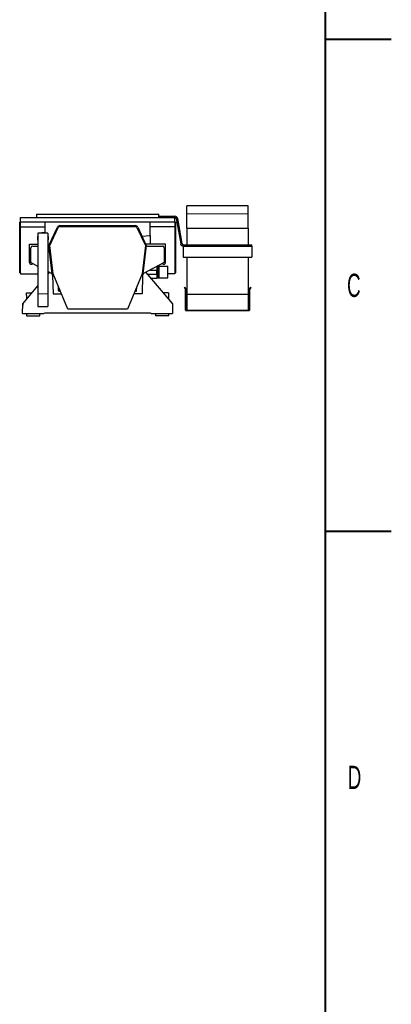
# Model space of a CAD drawing. Header units: millimetres. Extents: x 0 to 841, y 0 to 594.
# Tile 18 of 19: x 785 to 841, y 300 to 448. Entities that reach past the tile are written whole.
import ezdxf

# ---------------------------------------------------------------- set-up
doc = ezdxf.new("R2010")
doc.units = ezdxf.units.MM
doc.styles.add('SLDTEXTSTYLE0', font='TXT', dxfattribs={"width": 0.605})

msp = doc.modelspace()

# ---------------------------------------------------------------- linework, layer by layer
at = {"color": 7, "linetype": 'Continuous', "lineweight": 40}
for p, q in [((831, 584), (831, 10)), ((831, 445.5), (841, 445.5)), ((831, 371.25), (841, 371.25))]:
    msp.add_line(p, q, dxfattribs=at)
at = {"color": 7, "linetype": 'Continuous', "lineweight": 30}
for p, q in [((819.41, 420.37), (810.14, 420.37)), ((810.14, 419.14), (810.14, 420.37)), ((810.14, 416.97), (810.14, 419.14)), ((819.41, 419.14), (819.41, 420.37)), ((819.41, 416.97), (819.41, 419.14)), ((784.9, 410.25), (784.9, 417.9)), ((784.9, 417.9), (785, 417.9)), ((785, 418.58), (808.33, 418.58)), ((785, 417.92), (785, 418.58)), ((785, 417.92), (808.33, 417.92)), ((785, 417.92), (785, 417.9)), ((785, 410.25), (785, 417.9)), ((787.43, 419.08), (787.43, 418.58)), ((787.43, 419.08), (805.9, 419.08)), ((788.73, 417.18), (788.73, 417.92)), ((804.6, 417.18), (804.6, 417.92)), ((805.9, 418.58), (805.9, 419.08)), ((805.9, 418.78), (808.33, 418.78)), ((808.33, 417.92), (808.33, 418.58)), ((808.33, 417.92), (808.33, 417.9)), ((808.43, 417.9), (808.33, 417.9)), ((808.33, 417.9), (808.33, 410.25)), ((808.43, 417.9), (808.43, 410.25)), ((808.53, 418.42), (809.2, 414.61)), ((808.72, 418.45), (809.39, 414.65)), ((785, 417.18), (788.73, 417.18)), ((789.16, 416.22), (787.66, 416.22)), ((787.66, 416.22), (787.66, 407.05)), ((788.73, 416.24), (788.73, 417.18)), ((789.16, 416.22), (789.16, 407.05)), ((789.32, 414.38), (790.6, 417.13)), ((789.46, 414.36), (790.73, 417.08)), ((790.97, 417.36), (802.36, 417.36)), ((790.97, 417.23), (802.36, 417.23)), ((802.6, 417.08), (803.87, 414.36)), ((802.72, 417.13), (804.01, 414.38)), ((808.33, 417.18), (804.6, 417.18)), ((804.6, 415.88), (804.6, 417.18)), ((810.14, 416.97), (819.41, 416.97)), ((810.14, 416.97), (810.14, 414.48)), ((819.41, 416.97), (819.41, 414.48)), ((803.36, 415.76), (804.6, 415.88)), ((804.6, 415.88), (804.6, 414.55)), ((786.4, 414.55), (787.66, 414.55)), ((786.4, 411.78), (786.4, 414.55)), ((786.6, 411.78), (786.6, 414.01)), ((786.86, 414.28), (787.66, 414.28)), ((789.16, 414.28), (789.33, 414.28)), ((789.81, 410.07), (789.32, 414.38)), ((789.94, 410.08), (789.46, 414.36)), ((803.87, 414.36), (803.38, 410.08)), ((804.01, 414.38), (803.51, 410.07)), ((804.6, 414.55), (803.93, 414.55)), ((804, 414.28), (806.46, 414.28)), ((806.93, 414.55), (804.6, 414.55)), ((806.73, 414.01), (806.73, 411.78)), ((806.93, 411.78), (806.93, 414.55)), ((809.59, 414.48), (819.92, 414.48)), ((809.59, 414.28), (819.92, 414.28)), ((809.59, 414.28), (809.59, 414.28)), ((809.59, 414.28), (809.59, 414.28)), ((809.59, 414.28), (809.59, 412.58)), ((819.92, 414.28), (819.92, 414.48)), ((819.92, 414.28), (819.92, 414.28)), ((819.92, 414.28), (819.92, 412.58)), ((787.66, 411.21), (786.6, 411.78)), ((806.73, 411.78), (803.51, 410.07)), ((809.59, 412.58), (819.92, 412.58)), ((810.14, 412.58), (810.14, 407.03)), ((819.41, 412.58), (819.41, 407.03)), ((784.9, 410.25), (785, 410.25)), ((785, 410.25), (785, 410.08)), ((789.81, 410.07), (789.16, 410.41)), ((789.16, 410.04), (789.38, 410.3)), ((803.95, 410.3), (807.95, 405.55)), ((805.6, 410.6), (804.51, 410.6)), ((805.6, 410.08), (805.6, 410.6)), ((805.63, 409.48), (805.63, 411.19)), ((805.65, 409.48), (805.65, 411.2)), ((805.67, 411.22), (805.8, 411.22)), ((805.8, 409.48), (805.8, 411.22)), ((805.8, 411.22), (805.96, 411.22)), ((805.96, 411.22), (807.26, 411.22)), ((807.26, 409.48), (807.26, 411.22)), ((808.43, 410.25), (808.33, 410.25)), ((808.33, 410.25), (808.33, 410.08)), ((785, 410.08), (787.66, 410.08)), ((789.76, 410.1), (789.82, 409.99)), ((789.81, 410.07), (789.94, 410.08)), ((789.87, 409.83), (789.94, 407.05)), ((792.16, 404.73), (789.94, 410.08)), ((803.38, 410.08), (801.16, 404.73)), ((803.38, 410.08), (803.51, 410.07)), ((803.46, 409.83), (803.39, 407.05)), ((803.57, 410.1), (803.5, 409.99)), ((804.18, 410.02), (804.25, 410.02)), ((804.25, 410.02), (804.25, 409.94)), ((804.25, 410.02), (805.6, 410.02)), ((804.69, 409.42), (805.6, 409.42)), ((805.63, 410.08), (805.6, 410.08)), ((805.6, 410.02), (805.6, 409.42)), ((805.63, 409.48), (805.65, 409.48)), ((805.65, 409.48), (805.8, 409.48)), ((805.8, 409.48), (805.96, 409.48)), ((805.96, 409.48), (807.26, 409.48)), ((808.33, 410.08), (807.26, 410.08)), ((785.37, 405.55), (787.66, 408.26)), ((785.94, 406.8), (785.94, 407.23)), ((785.94, 407.23), (786.79, 407.23)), ((790.77, 407.55), (790.76, 408.12)), ((791.04, 407.45), (790.87, 407.45)), ((802.29, 407.45), (802.45, 407.45)), ((802.55, 407.55), (802.57, 408.12)), ((807.38, 407.23), (806.53, 407.23)), ((807.38, 407.23), (807.38, 406.8)), ((809.83, 408.05), (809.77, 408.02)), ((809.94, 407.73), (809.77, 408.02)), ((810.01, 407.75), (809.83, 408.05)), ((809.94, 404.62), (809.94, 407.73)), ((810.01, 404.62), (810.01, 407.75)), ((819.72, 408.05), (819.54, 407.75)), ((819.54, 407.75), (819.54, 404.62)), ((819.77, 408.02), (819.61, 407.73)), ((819.61, 407.73), (819.61, 404.62)), ((819.77, 408.02), (819.72, 408.05)), ((785.6, 405.93), (785.6, 405.82)), ((785.6, 405.93), (785.7, 405.93)), ((785.93, 406.8), (785.93, 406.21)), ((785.94, 406.8), (785.93, 406.8)), ((787.66, 407.05), (787.66, 405.15)), ((789.16, 407.05), (789.16, 405.15)), ((789.94, 407.05), (791.2, 407.05)), ((803.39, 407.05), (802.13, 407.05)), ((807.38, 406.8), (807.4, 406.8)), ((807.4, 406.21), (807.4, 406.8)), ((807.73, 405.93), (807.63, 405.93)), ((807.73, 405.82), (807.73, 405.93)), ((810.14, 407.03), (810.14, 404.55)), ((810.14, 407.03), (819.41, 407.03)), ((819.41, 407.03), (819.41, 404.55)), ((785.33, 404.08), (785.37, 405.55)), ((785.37, 405.57), (785.39, 405.57)), ((785.37, 405.57), (785.37, 405.28)), ((787.66, 405.15), (789.16, 405.15)), ((801.16, 404.73), (792.16, 404.73)), ((807.96, 405.57), (807.94, 405.57)), ((807.95, 405.55), (807.99, 404.08)), ((807.96, 405.57), (807.96, 405.28)), ((819.47, 404.55), (810.07, 404.55)), ((819.47, 404.48), (810.07, 404.48)), ((785.33, 404.08), (788.56, 404.08)), ((785.93, 404.08), (785.93, 403.75)), ((785.93, 403.75), (787.93, 403.75)), ((787.93, 403.75), (787.93, 404.08)), ((788.68, 404.15), (788.56, 404.08)), ((804.65, 404.15), (788.68, 404.15)), ((804.77, 404.08), (804.65, 404.15)), ((804.77, 404.08), (807.99, 404.08)), ((805.4, 404.08), (805.4, 403.75)), ((807.4, 403.75), (805.4, 403.75)), ((807.4, 403.75), (807.4, 404.08))]:
    msp.add_line(p, q, dxfattribs=at)
at = {"color": 8, "linetype": 'Continuous', "lineweight": 15}
for p, q in [((810.14, 419.14), (819.41, 419.14)), ((809.59, 414.28), (819.92, 414.28)), ((805.96, 409.48), (805.96, 411.22)), ((789.16, 407.05), (787.66, 407.05))]:
    msp.add_line(p, q, dxfattribs=at)
at = {"color": 7, "linetype": 'Continuous', "lineweight": 30}
for centre, radius, start, end in [((808.33, 418.38), 0.4, 10, 90), ((808.33, 418.38), 0.2, 10, 90), ((788.41, 415.47), 0.833, 64.1581, 115.8419), ((790.97, 416.96), 0.4, 90, 155), ((790.97, 416.96), 0.267, 90, 155), ((802.36, 416.96), 0.4, 25, 90), ((802.36, 416.96), 0.267, 25, 90), ((788.41, 415.47), 0.833, 154.1581, 205.8419), ((788.41, 415.47), 0.833, 334.1581, 25.8419), ((786.86, 414.01), 0.267, 90, 180), ((806.46, 414.01), 0.267, 0, 90), ((809.59, 414.68), 0.4, 190, 270), ((809.59, 414.68), 0.2, 190, 270), ((786.65, 411.78), 0.25, 180, 325.9038), ((806.68, 411.78), 0.25, 214.0962, 0), ((789.53, 409.82), 0.333, 1.5, 30), ((803.79, 409.82), 0.333, 150, 178.5), ((790.87, 407.55), 0.1, 181.5, 270), ((802.45, 407.55), 0.1, 270, 358.5), ((810.07, 404.62), 0.133, 180, 270), ((810.07, 404.62), 0.0667, 180, 270), ((819.47, 404.62), 0.0667, 270, 0), ((819.47, 404.62), 0.133, 270, 0)]:
    msp.add_arc(centre, radius, start, end, dxfattribs=at)

# ---------------------------------------------------------------- texts
at = {"color": 7, "linetype": 'Continuous', "lineweight": 0, "char_height": 3.5, "attachment_point": 1, "style": 'SLDTEXTSTYLE0'}
for s, insert in [('C', (834.32, 410.1)), ('D', (834.42, 335.83))]:
    msp.add_mtext(s, dxfattribs=dict(at, insert=insert))

doc.saveas('drawing.dxf')
